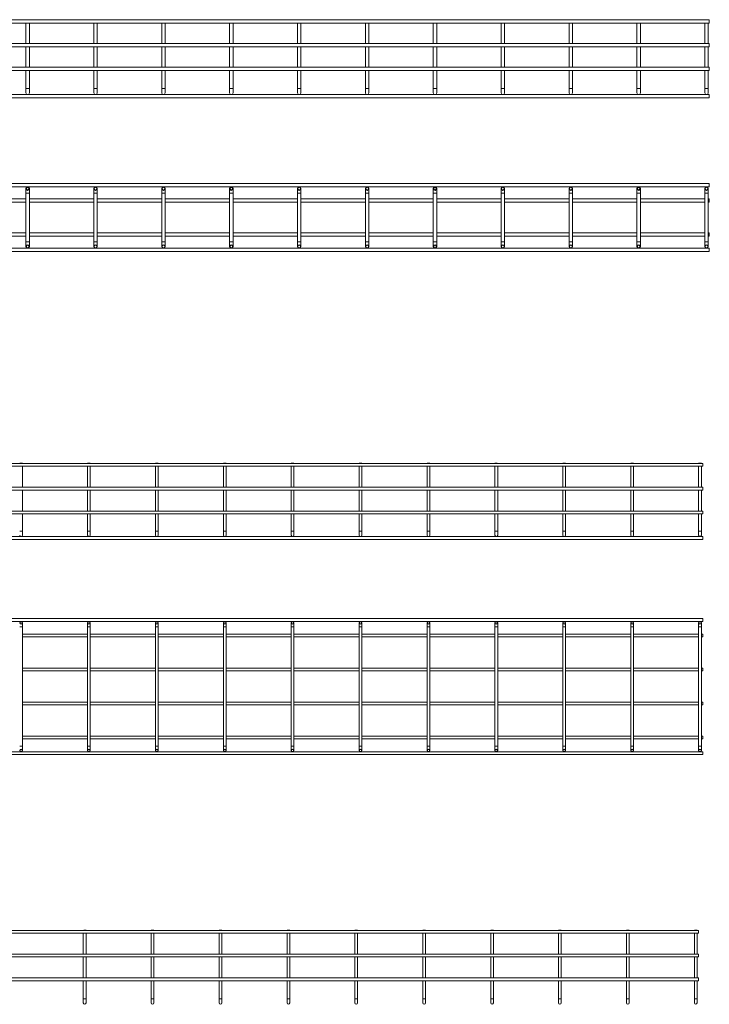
# Model space of a CAD drawing. Header units: millimetres. Extents: x -523 to 3473, y -2962 to -95.
# Tile 6 of 6: x 2457 to 3473, y -1545 to -95. Entities that reach past the tile are written whole.
import ezdxf

# ---------------------------------------------------------------- set-up
doc = ezdxf.new("R2010")
doc.units = ezdxf.units.MM

msp = doc.modelspace()

# ---------------------------------------------------------------- linework, layer by layer
at = {"color": 7, "linetype": 'Continuous', "lineweight": 15}
for p, q in [((3473, -94.8), (465, -94.8)), ((465, -99.8), (3473, -99.8)), ((2466.5, -99.8), (2466.5, -129.8)), ((2471.5, -129.8), (2471.5, -99.8)), ((2566.5, -99.8), (2566.5, -129.8)), ((2571.5, -129.8), (2571.5, -99.8)), ((2666.5, -99.8), (2666.5, -129.8)), ((2671.5, -129.8), (2671.5, -99.8)), ((2766.5, -99.8), (2766.5, -129.8)), ((2771.5, -129.8), (2771.5, -99.8)), ((2866.5, -99.8), (2866.5, -129.8)), ((2871.5, -129.8), (2871.5, -99.8)), ((2966.5, -99.8), (2966.5, -129.8)), ((2971.5, -129.8), (2971.5, -99.8)), ((3066.5, -99.8), (3066.5, -129.8)), ((3071.5, -129.8), (3071.5, -99.8)), ((3166.5, -99.8), (3166.5, -129.8)), ((3171.5, -129.8), (3171.5, -99.8)), ((3266.5, -99.8), (3266.5, -129.8)), ((3271.5, -129.8), (3271.5, -99.8)), ((3366.5, -99.8), (3366.5, -129.8)), ((3371.5, -129.8), (3371.5, -99.8)), ((3466.5, -99.8), (3466.5, -129.8)), ((3471.5, -129.8), (3471.5, -99.8)), ((3473, -94.8), (3473, -99.8)), ((3473, -129.8), (465, -129.8)), ((3473, -129.8), (3473, -134.8)), ((465, -134.8), (3473, -134.8)), ((2466.5, -134.8), (2466.5, -164.8)), ((2471.5, -164.8), (2471.5, -134.8)), ((2566.5, -134.8), (2566.5, -164.8)), ((2571.5, -164.8), (2571.5, -134.8)), ((2666.5, -134.8), (2666.5, -164.8)), ((2671.5, -164.8), (2671.5, -134.8)), ((2766.5, -134.8), (2766.5, -164.8)), ((2771.5, -164.8), (2771.5, -134.8)), ((2866.5, -134.8), (2866.5, -164.8)), ((2871.5, -164.8), (2871.5, -134.8)), ((2966.5, -134.8), (2966.5, -164.8)), ((2971.5, -164.8), (2971.5, -134.8)), ((3066.5, -134.8), (3066.5, -164.8)), ((3071.5, -164.8), (3071.5, -134.8)), ((3166.5, -134.8), (3166.5, -164.8)), ((3171.5, -164.8), (3171.5, -134.8)), ((3266.5, -134.8), (3266.5, -164.8)), ((3271.5, -164.8), (3271.5, -134.8)), ((3366.5, -134.8), (3366.5, -164.8)), ((3371.5, -164.8), (3371.5, -134.8)), ((3466.5, -134.8), (3466.5, -164.8)), ((3471.5, -164.8), (3471.5, -134.8)), ((3473, -164.8), (465, -164.8)), ((465, -169.8), (3473, -169.8)), ((2466.5, -169.8), (2466.5, -196.1)), ((2471.5, -196.1), (2471.5, -169.8)), ((2566.5, -169.8), (2566.5, -196.1)), ((2571.5, -196.1), (2571.5, -169.8)), ((2666.5, -169.8), (2666.5, -196.1)), ((2671.5, -196.1), (2671.5, -169.8)), ((2766.5, -169.8), (2766.5, -196.1)), ((2771.5, -196.1), (2771.5, -169.8)), ((2866.5, -169.8), (2866.5, -196.1)), ((2871.5, -196.1), (2871.5, -169.8)), ((2966.5, -169.8), (2966.5, -196.1)), ((2971.5, -196.1), (2971.5, -169.8)), ((3066.5, -169.8), (3066.5, -196.1)), ((3071.5, -196.1), (3071.5, -169.8)), ((3166.5, -169.8), (3166.5, -196.1)), ((3171.5, -196.1), (3171.5, -169.8)), ((3266.5, -169.8), (3266.5, -196.1)), ((3271.5, -196.1), (3271.5, -169.8)), ((3366.5, -169.8), (3366.5, -196.1)), ((3371.5, -196.1), (3371.5, -169.8)), ((3466.5, -169.8), (3466.5, -196.1)), ((3471.5, -196.1), (3471.5, -169.8)), ((3473, -164.8), (3473, -169.8)), ((2466.5, -196.1), (2466.5, -202.6)), ((2471.5, -202.6), (2471.5, -196.1)), ((2566.5, -196.1), (2566.5, -202.6)), ((2571.5, -202.6), (2571.5, -196.1)), ((2666.5, -196.1), (2666.5, -202.6)), ((2671.5, -202.6), (2671.5, -196.1)), ((2766.5, -196.1), (2766.5, -202.6)), ((2771.5, -202.6), (2771.5, -196.1)), ((2866.5, -196.1), (2866.5, -202.6)), ((2871.5, -202.6), (2871.5, -196.1)), ((2966.5, -196.1), (2966.5, -202.6)), ((2971.5, -202.6), (2971.5, -196.1)), ((3066.5, -196.1), (3066.5, -202.6)), ((3071.5, -202.6), (3071.5, -196.1)), ((3166.5, -196.1), (3166.5, -202.6)), ((3171.5, -202.6), (3171.5, -196.1)), ((3266.5, -196.1), (3266.5, -202.6)), ((3271.5, -202.6), (3271.5, -196.1)), ((3366.5, -196.1), (3366.5, -202.6)), ((3371.5, -202.6), (3371.5, -196.1)), ((3466.5, -196.1), (3466.5, -202.6)), ((3471.5, -202.6), (3471.5, -196.1)), ((3473, -205.1), (465, -205.1)), ((465, -210.1), (3473, -210.1)), ((3473, -205.1), (3473, -210.1)), ((3473, -336.1), (465, -336.1)), ((465, -341.1), (3473, -341.1)), ((2466.5, -343.6), (2466.5, -350.1)), ((2471.5, -350.1), (2471.5, -343.6)), ((2566.5, -343.6), (2566.5, -350.1)), ((2571.5, -350.1), (2571.5, -343.6)), ((2666.5, -343.6), (2666.5, -350.1)), ((2671.5, -350.1), (2671.5, -343.6)), ((2766.5, -343.6), (2766.5, -350.1)), ((2771.5, -350.1), (2771.5, -343.6)), ((2866.5, -343.6), (2866.5, -350.1)), ((2871.5, -350.1), (2871.5, -343.6)), ((2966.5, -343.6), (2966.5, -350.1)), ((2971.5, -350.1), (2971.5, -343.6)), ((3066.5, -343.6), (3066.5, -350.1)), ((3071.5, -350.1), (3071.5, -343.6)), ((3166.5, -343.6), (3166.5, -350.1)), ((3171.5, -350.1), (3171.5, -343.6)), ((3266.5, -343.6), (3266.5, -350.1)), ((3271.5, -350.1), (3271.5, -343.6)), ((3366.5, -343.6), (3366.5, -350.1)), ((3371.5, -350.1), (3371.5, -343.6)), ((3466.5, -343.6), (3466.5, -350.1)), ((3471.5, -350.1), (3471.5, -343.6)), ((3473, -336.1), (3473, -341.1)), ((2466.5, -358.6), (2371.5, -358.6)), ((2466.5, -350.1), (2466.5, -422.1)), ((2471.5, -422.1), (2471.5, -350.1)), ((2566.5, -358.6), (2471.5, -358.6)), ((2566.5, -350.1), (2566.5, -422.1)), ((2571.5, -422.1), (2571.5, -350.1)), ((2666.5, -358.6), (2571.5, -358.6)), ((2666.5, -350.1), (2666.5, -422.1)), ((2671.5, -422.1), (2671.5, -350.1)), ((2766.5, -358.6), (2671.5, -358.6)), ((2766.5, -350.1), (2766.5, -422.1)), ((2771.5, -422.1), (2771.5, -350.1)), ((2866.5, -358.6), (2771.5, -358.6)), ((2866.5, -350.1), (2866.5, -422.1)), ((2871.5, -422.1), (2871.5, -350.1)), ((2966.5, -358.6), (2871.5, -358.6)), ((2966.5, -350.1), (2966.5, -422.1)), ((2971.5, -422.1), (2971.5, -350.1)), ((3066.5, -358.6), (2971.5, -358.6)), ((3066.5, -350.1), (3066.5, -422.1)), ((3071.5, -422.1), (3071.5, -350.1)), ((3166.5, -358.6), (3071.5, -358.6)), ((3166.5, -350.1), (3166.5, -422.1)), ((3171.5, -422.1), (3171.5, -350.1)), ((3266.5, -358.6), (3171.5, -358.6)), ((3266.5, -350.1), (3266.5, -422.1)), ((3271.5, -422.1), (3271.5, -350.1)), ((3366.5, -358.6), (3271.5, -358.6)), ((3366.5, -350.1), (3366.5, -422.1)), ((3371.5, -422.1), (3371.5, -350.1)), ((3466.5, -358.6), (3371.5, -358.6)), ((3466.5, -350.1), (3466.5, -422.1)), ((3471.5, -422.1), (3471.5, -350.1)), ((3473, -358.6), (3471.5, -358.6)), ((3473, -358.6), (3473, -363.6)), ((2371.5, -363.6), (2466.5, -363.6)), ((2471.5, -363.6), (2566.5, -363.6)), ((2571.5, -363.6), (2666.5, -363.6)), ((2671.5, -363.6), (2766.5, -363.6)), ((2771.5, -363.6), (2866.5, -363.6)), ((2871.5, -363.6), (2966.5, -363.6)), ((2971.5, -363.6), (3066.5, -363.6)), ((3071.5, -363.6), (3166.5, -363.6)), ((3171.5, -363.6), (3266.5, -363.6)), ((3271.5, -363.6), (3366.5, -363.6)), ((3371.5, -363.6), (3466.5, -363.6)), ((3471.5, -363.6), (3473, -363.6)), ((2466.5, -408.6), (2371.5, -408.6)), ((2371.5, -413.6), (2466.5, -413.6)), ((2566.5, -408.6), (2471.5, -408.6)), ((2471.5, -413.6), (2566.5, -413.6)), ((2666.5, -408.6), (2571.5, -408.6)), ((2571.5, -413.6), (2666.5, -413.6)), ((2766.5, -408.6), (2671.5, -408.6)), ((2671.5, -413.6), (2766.5, -413.6)), ((2866.5, -408.6), (2771.5, -408.6)), ((2771.5, -413.6), (2866.5, -413.6)), ((2966.5, -408.6), (2871.5, -408.6)), ((2871.5, -413.6), (2966.5, -413.6)), ((3066.5, -408.6), (2971.5, -408.6)), ((2971.5, -413.6), (3066.5, -413.6)), ((3166.5, -408.6), (3071.5, -408.6)), ((3071.5, -413.6), (3166.5, -413.6)), ((3266.5, -408.6), (3171.5, -408.6)), ((3171.5, -413.6), (3266.5, -413.6)), ((3366.5, -408.6), (3271.5, -408.6)), ((3271.5, -413.6), (3366.5, -413.6)), ((3466.5, -408.6), (3371.5, -408.6)), ((3371.5, -413.6), (3466.5, -413.6)), ((3473, -408.6), (3471.5, -408.6)), ((3471.5, -413.6), (3473, -413.6)), ((3473, -408.6), (3473, -413.6)), ((3473, -431.1), (465, -431.1)), ((2466.5, -422.1), (2466.5, -428.6)), ((2471.5, -428.6), (2471.5, -422.1)), ((2566.5, -422.1), (2566.5, -428.6)), ((2571.5, -428.6), (2571.5, -422.1)), ((2666.5, -422.1), (2666.5, -428.6)), ((2671.5, -428.6), (2671.5, -422.1)), ((2766.5, -422.1), (2766.5, -428.6)), ((2771.5, -428.6), (2771.5, -422.1)), ((2866.5, -422.1), (2866.5, -428.6)), ((2871.5, -428.6), (2871.5, -422.1)), ((2966.5, -422.1), (2966.5, -428.6)), ((2971.5, -428.6), (2971.5, -422.1)), ((3066.5, -422.1), (3066.5, -428.6)), ((3071.5, -428.6), (3071.5, -422.1)), ((3166.5, -422.1), (3166.5, -428.6)), ((3171.5, -428.6), (3171.5, -422.1)), ((3266.5, -422.1), (3266.5, -428.6)), ((3271.5, -428.6), (3271.5, -422.1)), ((3366.5, -422.1), (3366.5, -428.6)), ((3371.5, -428.6), (3371.5, -422.1)), ((3466.5, -422.1), (3466.5, -428.6)), ((3471.5, -428.6), (3471.5, -422.1)), ((3473, -431.1), (3473, -436.1)), ((465, -436.1), (3473, -436.1)), ((3463.3, -748.4), (455.3, -748.4)), ((455.3, -752.4), (3463.3, -752.4)), ((2457.8, -747.9), (2457.3, -748.4)), ((2457.8, -747.9), (2460.8, -747.9)), ((2461.3, -748.4), (2460.8, -747.9)), ((2461.3, -783.4), (2461.3, -752.4)), ((2557.8, -747.9), (2557.3, -748.4)), ((2557.3, -752.4), (2557.3, -783.4)), ((2557.8, -747.9), (2560.8, -747.9)), ((2561.3, -748.4), (2560.8, -747.9)), ((2561.3, -783.4), (2561.3, -752.4)), ((2657.8, -747.9), (2657.3, -748.4)), ((2657.3, -752.4), (2657.3, -783.4)), ((2657.8, -747.9), (2660.8, -747.9)), ((2661.3, -748.4), (2660.8, -747.9)), ((2661.3, -783.4), (2661.3, -752.4)), ((2757.8, -747.9), (2757.3, -748.4)), ((2757.3, -752.4), (2757.3, -783.4)), ((2757.8, -747.9), (2760.8, -747.9)), ((2761.3, -748.4), (2760.8, -747.9)), ((2761.3, -783.4), (2761.3, -752.4)), ((2857.8, -747.9), (2857.3, -748.4)), ((2857.3, -752.4), (2857.3, -783.4)), ((2857.8, -747.9), (2860.8, -747.9)), ((2861.3, -748.4), (2860.8, -747.9)), ((2861.3, -783.4), (2861.3, -752.4)), ((2957.8, -747.9), (2957.3, -748.4)), ((2957.3, -752.4), (2957.3, -783.4)), ((2957.8, -747.9), (2960.8, -747.9)), ((2961.3, -748.4), (2960.8, -747.9)), ((2961.3, -783.4), (2961.3, -752.4)), ((3057.8, -747.9), (3057.3, -748.4)), ((3057.3, -752.4), (3057.3, -783.4)), ((3057.8, -747.9), (3060.8, -747.9)), ((3061.3, -748.4), (3060.8, -747.9)), ((3061.3, -783.4), (3061.3, -752.4)), ((3157.8, -747.9), (3157.3, -748.4)), ((3157.3, -752.4), (3157.3, -783.4)), ((3157.8, -747.9), (3160.8, -747.9)), ((3161.3, -748.4), (3160.8, -747.9)), ((3161.3, -783.4), (3161.3, -752.4)), ((3257.8, -747.9), (3257.3, -748.4)), ((3257.3, -752.4), (3257.3, -783.4)), ((3257.8, -747.9), (3260.8, -747.9)), ((3261.3, -748.4), (3260.8, -747.9)), ((3261.3, -783.4), (3261.3, -752.4)), ((3357.8, -747.9), (3357.3, -748.4)), ((3357.3, -752.4), (3357.3, -783.4)), ((3357.8, -747.9), (3360.8, -747.9)), ((3361.3, -748.4), (3360.8, -747.9)), ((3361.3, -783.4), (3361.3, -752.4)), ((3457.8, -747.9), (3457.3, -748.4)), ((3457.3, -752.4), (3457.3, -783.4)), ((3457.8, -747.9), (3460.8, -747.9)), ((3461.3, -748.4), (3460.8, -747.9)), ((3461.3, -783.4), (3461.3, -752.4)), ((3463.3, -748.4), (3463.3, -752.4)), ((3463.3, -783.4), (455.3, -783.4)), ((455.3, -787.4), (3463.3, -787.4)), ((2461.3, -818.4), (2461.3, -787.4)), ((2557.3, -787.4), (2557.3, -818.4)), ((2561.3, -818.4), (2561.3, -787.4)), ((2657.3, -787.4), (2657.3, -818.4)), ((2661.3, -818.4), (2661.3, -787.4)), ((2757.3, -787.4), (2757.3, -818.4)), ((2761.3, -818.4), (2761.3, -787.4)), ((2857.3, -787.4), (2857.3, -818.4)), ((2861.3, -818.4), (2861.3, -787.4)), ((2957.3, -787.4), (2957.3, -818.4)), ((2961.3, -818.4), (2961.3, -787.4)), ((3057.3, -787.4), (3057.3, -818.4)), ((3061.3, -818.4), (3061.3, -787.4)), ((3157.3, -787.4), (3157.3, -818.4)), ((3161.3, -818.4), (3161.3, -787.4)), ((3257.3, -787.4), (3257.3, -818.4)), ((3261.3, -818.4), (3261.3, -787.4)), ((3357.3, -787.4), (3357.3, -818.4)), ((3361.3, -818.4), (3361.3, -787.4)), ((3457.3, -787.4), (3457.3, -818.4)), ((3461.3, -818.4), (3461.3, -787.4)), ((3463.3, -783.4), (3463.3, -787.4)), ((3463.3, -818.4), (455.3, -818.4)), ((455.3, -822.4), (3463.3, -822.4)), ((2461.3, -848), (2461.3, -822.4)), ((2557.3, -822.4), (2557.3, -848)), ((2561.3, -848), (2561.3, -822.4)), ((2657.3, -822.4), (2657.3, -848)), ((2661.3, -848), (2661.3, -822.4)), ((2757.3, -822.4), (2757.3, -848)), ((2761.3, -848), (2761.3, -822.4)), ((2857.3, -822.4), (2857.3, -848)), ((2861.3, -848), (2861.3, -822.4)), ((2957.3, -822.4), (2957.3, -848)), ((2961.3, -848), (2961.3, -822.4)), ((3057.3, -822.4), (3057.3, -848)), ((3061.3, -848), (3061.3, -822.4)), ((3157.3, -822.4), (3157.3, -848)), ((3161.3, -848), (3161.3, -822.4)), ((3257.3, -822.4), (3257.3, -848)), ((3261.3, -848), (3261.3, -822.4)), ((3357.3, -822.4), (3357.3, -848)), ((3361.3, -848), (3361.3, -822.4)), ((3457.3, -822.4), (3457.3, -848)), ((3461.3, -848), (3461.3, -822.4)), ((3463.3, -818.4), (3463.3, -822.4)), ((2461.3, -854), (2461.3, -848)), ((2557.3, -848), (2557.3, -854)), ((2561.3, -854), (2561.3, -848)), ((2657.3, -848), (2657.3, -854)), ((2661.3, -854), (2661.3, -848)), ((2757.3, -848), (2757.3, -854)), ((2761.3, -854), (2761.3, -848)), ((2857.3, -848), (2857.3, -854)), ((2861.3, -854), (2861.3, -848)), ((2957.3, -848), (2957.3, -854)), ((2961.3, -854), (2961.3, -848)), ((3057.3, -848), (3057.3, -854)), ((3061.3, -854), (3061.3, -848)), ((3157.3, -848), (3157.3, -854)), ((3161.3, -854), (3161.3, -848)), ((3257.3, -848), (3257.3, -854)), ((3261.3, -854), (3261.3, -848)), ((3357.3, -848), (3357.3, -854)), ((3361.3, -854), (3361.3, -848)), ((3457.3, -848), (3457.3, -854)), ((3461.3, -854), (3461.3, -848)), ((3463.3, -856), (455.3, -856)), ((455.3, -860), (3463.3, -860)), ((3463.3, -856), (3463.3, -860)), ((3463.3, -976.8), (455.3, -976.8)), ((455.3, -980.8), (3463.3, -980.8)), ((2461.3, -988.8), (2461.3, -982.8)), ((2557.3, -982.8), (2557.3, -988.8)), ((2561.3, -988.8), (2561.3, -982.8)), ((2657.3, -982.8), (2657.3, -988.8)), ((2661.3, -988.8), (2661.3, -982.8)), ((2757.3, -982.8), (2757.3, -988.8)), ((2761.3, -988.8), (2761.3, -982.8)), ((2857.3, -982.8), (2857.3, -988.8)), ((2861.3, -988.8), (2861.3, -982.8)), ((2957.3, -982.8), (2957.3, -988.8)), ((2961.3, -988.8), (2961.3, -982.8)), ((3057.3, -982.8), (3057.3, -988.8)), ((3061.3, -988.8), (3061.3, -982.8)), ((3157.3, -982.8), (3157.3, -988.8)), ((3161.3, -988.8), (3161.3, -982.8)), ((3257.3, -982.8), (3257.3, -988.8)), ((3261.3, -988.8), (3261.3, -982.8)), ((3357.3, -982.8), (3357.3, -988.8)), ((3361.3, -988.8), (3361.3, -982.8)), ((3457.3, -982.8), (3457.3, -988.8)), ((3461.3, -988.8), (3461.3, -982.8)), ((3463.3, -976.8), (3463.3, -980.8)), ((2461.3, -1164.8), (2461.3, -988.8)), ((2557.3, -999.8), (2461.3, -999.8)), ((2557.3, -988.8), (2557.3, -1164.8)), ((2561.3, -1164.8), (2561.3, -988.8)), ((2657.3, -999.8), (2561.3, -999.8)), ((2657.3, -988.8), (2657.3, -1164.8)), ((2661.3, -1164.8), (2661.3, -988.8)), ((2757.3, -999.8), (2661.3, -999.8)), ((2757.3, -988.8), (2757.3, -1164.8)), ((2761.3, -1164.8), (2761.3, -988.8)), ((2857.3, -999.8), (2761.3, -999.8)), ((2857.3, -988.8), (2857.3, -1164.8)), ((2861.3, -1164.8), (2861.3, -988.8)), ((2957.3, -999.8), (2861.3, -999.8)), ((2957.3, -988.8), (2957.3, -1164.8)), ((2961.3, -1164.8), (2961.3, -988.8)), ((3057.3, -999.8), (2961.3, -999.8)), ((3057.3, -988.8), (3057.3, -1164.8)), ((3061.3, -1164.8), (3061.3, -988.8)), ((3157.3, -999.8), (3061.3, -999.8)), ((3157.3, -988.8), (3157.3, -1164.8)), ((3161.3, -1164.8), (3161.3, -988.8)), ((3257.3, -999.8), (3161.3, -999.8)), ((3257.3, -988.8), (3257.3, -1164.8)), ((3261.3, -1164.8), (3261.3, -988.8)), ((3357.3, -999.8), (3261.3, -999.8)), ((3357.3, -988.8), (3357.3, -1164.8)), ((3361.3, -1164.8), (3361.3, -988.8)), ((3457.3, -999.8), (3361.3, -999.8)), ((3457.3, -988.8), (3457.3, -1164.8)), ((3461.3, -1164.8), (3461.3, -988.8)), ((3463.3, -999.8), (3461.3, -999.8)), ((3463.3, -999.8), (3463.3, -1003.8)), ((2461.3, -1003.8), (2557.3, -1003.8)), ((2561.3, -1003.8), (2657.3, -1003.8)), ((2661.3, -1003.8), (2757.3, -1003.8)), ((2761.3, -1003.8), (2857.3, -1003.8)), ((2861.3, -1003.8), (2957.3, -1003.8)), ((2961.3, -1003.8), (3057.3, -1003.8)), ((3061.3, -1003.8), (3157.3, -1003.8)), ((3161.3, -1003.8), (3257.3, -1003.8)), ((3261.3, -1003.8), (3357.3, -1003.8)), ((3361.3, -1003.8), (3457.3, -1003.8)), ((3461.3, -1003.8), (3463.3, -1003.8)), ((2557.3, -1049.8), (2461.3, -1049.8)), ((2461.3, -1053.8), (2557.3, -1053.8)), ((2657.3, -1049.8), (2561.3, -1049.8)), ((2561.3, -1053.8), (2657.3, -1053.8)), ((2757.3, -1049.8), (2661.3, -1049.8)), ((2661.3, -1053.8), (2757.3, -1053.8)), ((2857.3, -1049.8), (2761.3, -1049.8)), ((2761.3, -1053.8), (2857.3, -1053.8)), ((2957.3, -1049.8), (2861.3, -1049.8)), ((2861.3, -1053.8), (2957.3, -1053.8)), ((3057.3, -1049.8), (2961.3, -1049.8)), ((2961.3, -1053.8), (3057.3, -1053.8)), ((3157.3, -1049.8), (3061.3, -1049.8)), ((3061.3, -1053.8), (3157.3, -1053.8)), ((3257.3, -1049.8), (3161.3, -1049.8)), ((3161.3, -1053.8), (3257.3, -1053.8)), ((3357.3, -1049.8), (3261.3, -1049.8)), ((3261.3, -1053.8), (3357.3, -1053.8)), ((3457.3, -1049.8), (3361.3, -1049.8)), ((3361.3, -1053.8), (3457.3, -1053.8)), ((3463.3, -1049.8), (3461.3, -1049.8)), ((3461.3, -1053.8), (3463.3, -1053.8)), ((3463.3, -1049.8), (3463.3, -1053.8)), ((2557.3, -1099.8), (2461.3, -1099.8)), ((2657.3, -1099.8), (2561.3, -1099.8)), ((2757.3, -1099.8), (2661.3, -1099.8)), ((2857.3, -1099.8), (2761.3, -1099.8)), ((2957.3, -1099.8), (2861.3, -1099.8)), ((3057.3, -1099.8), (2961.3, -1099.8)), ((3157.3, -1099.8), (3061.3, -1099.8)), ((3257.3, -1099.8), (3161.3, -1099.8)), ((3357.3, -1099.8), (3261.3, -1099.8)), ((3457.3, -1099.8), (3361.3, -1099.8)), ((3463.3, -1099.8), (3461.3, -1099.8)), ((3463.3, -1099.8), (3463.3, -1103.8)), ((2461.3, -1103.8), (2557.3, -1103.8)), ((2561.3, -1103.8), (2657.3, -1103.8)), ((2661.3, -1103.8), (2757.3, -1103.8)), ((2761.3, -1103.8), (2857.3, -1103.8)), ((2861.3, -1103.8), (2957.3, -1103.8)), ((2961.3, -1103.8), (3057.3, -1103.8)), ((3061.3, -1103.8), (3157.3, -1103.8)), ((3161.3, -1103.8), (3257.3, -1103.8)), ((3261.3, -1103.8), (3357.3, -1103.8)), ((3361.3, -1103.8), (3457.3, -1103.8)), ((3461.3, -1103.8), (3463.3, -1103.8)), ((2557.3, -1149.8), (2461.3, -1149.8)), ((2461.3, -1153.8), (2557.3, -1153.8)), ((2657.3, -1149.8), (2561.3, -1149.8)), ((2561.3, -1153.8), (2657.3, -1153.8)), ((2757.3, -1149.8), (2661.3, -1149.8)), ((2661.3, -1153.8), (2757.3, -1153.8)), ((2857.3, -1149.8), (2761.3, -1149.8)), ((2761.3, -1153.8), (2857.3, -1153.8)), ((2957.3, -1149.8), (2861.3, -1149.8)), ((2861.3, -1153.8), (2957.3, -1153.8)), ((3057.3, -1149.8), (2961.3, -1149.8)), ((2961.3, -1153.8), (3057.3, -1153.8)), ((3157.3, -1149.8), (3061.3, -1149.8)), ((3061.3, -1153.8), (3157.3, -1153.8)), ((3257.3, -1149.8), (3161.3, -1149.8)), ((3161.3, -1153.8), (3257.3, -1153.8)), ((3357.3, -1149.8), (3261.3, -1149.8)), ((3261.3, -1153.8), (3357.3, -1153.8)), ((3457.3, -1149.8), (3361.3, -1149.8)), ((3361.3, -1153.8), (3457.3, -1153.8)), ((3463.3, -1149.8), (3461.3, -1149.8)), ((3461.3, -1153.8), (3463.3, -1153.8)), ((3463.3, -1149.8), (3463.3, -1153.8)), ((3463.3, -1172.8), (455.3, -1172.8)), ((2461.3, -1170.8), (2461.3, -1164.8)), ((2557.3, -1164.8), (2557.3, -1170.8)), ((2561.3, -1170.8), (2561.3, -1164.8)), ((2657.3, -1164.8), (2657.3, -1170.8)), ((2661.3, -1170.8), (2661.3, -1164.8)), ((2757.3, -1164.8), (2757.3, -1170.8)), ((2761.3, -1170.8), (2761.3, -1164.8)), ((2857.3, -1164.8), (2857.3, -1170.8)), ((2861.3, -1170.8), (2861.3, -1164.8)), ((2957.3, -1164.8), (2957.3, -1170.8)), ((2961.3, -1170.8), (2961.3, -1164.8)), ((3057.3, -1164.8), (3057.3, -1170.8)), ((3061.3, -1170.8), (3061.3, -1164.8)), ((3157.3, -1164.8), (3157.3, -1170.8)), ((3161.3, -1170.8), (3161.3, -1164.8)), ((3257.3, -1164.8), (3257.3, -1170.8)), ((3261.3, -1170.8), (3261.3, -1164.8)), ((3357.3, -1164.8), (3357.3, -1170.8)), ((3361.3, -1170.8), (3361.3, -1164.8)), ((3457.3, -1164.8), (3457.3, -1170.8)), ((3461.3, -1170.8), (3461.3, -1164.8)), ((3463.3, -1172.8), (3463.3, -1176.8)), ((455.3, -1176.8), (3463.3, -1176.8)), ((3457, -1435.9), (449, -1435.9)), ((449, -1439.9), (3457, -1439.9)), ((2551.5, -1435.4), (2551, -1435.9)), ((2551, -1439.9), (2551, -1470.9)), ((2551.5, -1435.4), (2554.5, -1435.4)), ((2555, -1435.9), (2554.5, -1435.4)), ((2555, -1470.9), (2555, -1439.9)), ((2651.5, -1435.4), (2651, -1435.9)), ((2651, -1439.9), (2651, -1470.9)), ((2651.5, -1435.4), (2654.5, -1435.4)), ((2655, -1435.9), (2654.5, -1435.4)), ((2655, -1470.9), (2655, -1439.9)), ((2751.5, -1435.4), (2751, -1435.9)), ((2751, -1439.9), (2751, -1470.9)), ((2751.5, -1435.4), (2754.5, -1435.4)), ((2755, -1435.9), (2754.5, -1435.4)), ((2755, -1470.9), (2755, -1439.9)), ((2851.5, -1435.4), (2851, -1435.9)), ((2851, -1439.9), (2851, -1470.9)), ((2851.5, -1435.4), (2854.5, -1435.4)), ((2855, -1435.9), (2854.5, -1435.4)), ((2855, -1470.9), (2855, -1439.9)), ((2951.5, -1435.4), (2951, -1435.9)), ((2951, -1439.9), (2951, -1470.9)), ((2951.5, -1435.4), (2954.5, -1435.4)), ((2955, -1435.9), (2954.5, -1435.4)), ((2955, -1470.9), (2955, -1439.9)), ((3051.5, -1435.4), (3051, -1435.9)), ((3051, -1439.9), (3051, -1470.9)), ((3051.5, -1435.4), (3054.5, -1435.4)), ((3055, -1435.9), (3054.5, -1435.4)), ((3055, -1470.9), (3055, -1439.9)), ((3151.5, -1435.4), (3151, -1435.9)), ((3151, -1439.9), (3151, -1470.9)), ((3151.5, -1435.4), (3154.5, -1435.4)), ((3155, -1435.9), (3154.5, -1435.4)), ((3155, -1470.9), (3155, -1439.9)), ((3251.5, -1435.4), (3251, -1435.9)), ((3251, -1439.9), (3251, -1470.9)), ((3251.5, -1435.4), (3254.5, -1435.4)), ((3255, -1435.9), (3254.5, -1435.4)), ((3255, -1470.9), (3255, -1439.9)), ((3351.5, -1435.4), (3351, -1435.9)), ((3351, -1439.9), (3351, -1470.9)), ((3351.5, -1435.4), (3354.5, -1435.4)), ((3355, -1435.9), (3354.5, -1435.4)), ((3355, -1470.9), (3355, -1439.9)), ((3451.5, -1435.4), (3451, -1435.9)), ((3451, -1439.9), (3451, -1470.9)), ((3451.5, -1435.4), (3454.5, -1435.4)), ((3455, -1435.9), (3454.5, -1435.4)), ((3455, -1470.9), (3455, -1439.9)), ((3457, -1435.9), (3457, -1439.9)), ((3457, -1470.9), (449, -1470.9)), ((449, -1474.9), (3457, -1474.9)), ((2551, -1474.9), (2551, -1505.9)), ((2555, -1505.9), (2555, -1474.9)), ((2651, -1474.9), (2651, -1505.9)), ((2655, -1505.9), (2655, -1474.9)), ((2751, -1474.9), (2751, -1505.9)), ((2755, -1505.9), (2755, -1474.9)), ((2851, -1474.9), (2851, -1505.9)), ((2855, -1505.9), (2855, -1474.9)), ((2951, -1474.9), (2951, -1505.9)), ((2955, -1505.9), (2955, -1474.9)), ((3051, -1474.9), (3051, -1505.9)), ((3055, -1505.9), (3055, -1474.9)), ((3151, -1474.9), (3151, -1505.9)), ((3155, -1505.9), (3155, -1474.9)), ((3251, -1474.9), (3251, -1505.9)), ((3255, -1505.9), (3255, -1474.9)), ((3351, -1474.9), (3351, -1505.9)), ((3355, -1505.9), (3355, -1474.9)), ((3451, -1474.9), (3451, -1505.9)), ((3455, -1505.9), (3455, -1474.9)), ((3457, -1470.9), (3457, -1474.9)), ((3457, -1505.9), (449, -1505.9)), ((3457, -1505.9), (3457, -1509.9)), ((449, -1509.9), (3457, -1509.9)), ((2551, -1509.9), (2551, -1536.7)), ((2555, -1536.7), (2555, -1509.9)), ((2651, -1509.9), (2651, -1536.7)), ((2655, -1536.7), (2655, -1509.9)), ((2751, -1509.9), (2751, -1536.7)), ((2755, -1536.7), (2755, -1509.9)), ((2851, -1509.9), (2851, -1536.7)), ((2855, -1536.7), (2855, -1509.9)), ((2951, -1509.9), (2951, -1536.7)), ((2955, -1536.7), (2955, -1509.9)), ((3051, -1509.9), (3051, -1536.7)), ((3055, -1536.7), (3055, -1509.9)), ((3151, -1509.9), (3151, -1536.7)), ((3155, -1536.7), (3155, -1509.9)), ((3251, -1509.9), (3251, -1536.7)), ((3255, -1536.7), (3255, -1509.9)), ((3351, -1509.9), (3351, -1536.7)), ((3355, -1536.7), (3355, -1509.9)), ((3451, -1509.9), (3451, -1536.7)), ((3455, -1536.7), (3455, -1509.9)), ((2551, -1536.7), (2551, -1542.7)), ((2555, -1542.7), (2555, -1536.7)), ((2651, -1536.7), (2651, -1542.7)), ((2655, -1542.7), (2655, -1536.7)), ((2751, -1536.7), (2751, -1542.7)), ((2755, -1542.7), (2755, -1536.7)), ((2851, -1536.7), (2851, -1542.7)), ((2855, -1542.7), (2855, -1536.7)), ((2951, -1536.7), (2951, -1542.7)), ((2955, -1542.7), (2955, -1536.7)), ((3051, -1536.7), (3051, -1542.7)), ((3055, -1542.7), (3055, -1536.7)), ((3151, -1536.7), (3151, -1542.7)), ((3155, -1542.7), (3155, -1536.7)), ((3251, -1536.7), (3251, -1542.7)), ((3255, -1542.7), (3255, -1536.7)), ((3351, -1536.7), (3351, -1542.7)), ((3355, -1542.7), (3355, -1536.7)), ((3451, -1536.7), (3451, -1542.7)), ((3455, -1542.7), (3455, -1536.7))]:
    msp.add_line(p, q, dxfattribs=at)
at = {"color": 8, "linetype": 'Continuous', "lineweight": 15}
for p, q in [((2471.5, -196.1), (2466.5, -196.1)), ((2571.5, -196.1), (2566.5, -196.1)), ((2671.5, -196.1), (2666.5, -196.1)), ((2771.5, -196.1), (2766.5, -196.1)), ((2871.5, -196.1), (2866.5, -196.1)), ((2971.5, -196.1), (2966.5, -196.1)), ((3071.5, -196.1), (3066.5, -196.1)), ((3171.5, -196.1), (3166.5, -196.1)), ((3271.5, -196.1), (3266.5, -196.1)), ((3371.5, -196.1), (3366.5, -196.1)), ((3471.5, -196.1), (3466.5, -196.1)), ((2466.5, -350.1), (2471.5, -350.1)), ((2566.5, -350.1), (2571.5, -350.1)), ((2666.5, -350.1), (2671.5, -350.1)), ((2766.5, -350.1), (2771.5, -350.1)), ((2866.5, -350.1), (2871.5, -350.1)), ((2966.5, -350.1), (2971.5, -350.1)), ((3066.5, -350.1), (3071.5, -350.1)), ((3166.5, -350.1), (3171.5, -350.1)), ((3266.5, -350.1), (3271.5, -350.1)), ((3366.5, -350.1), (3371.5, -350.1)), ((3466.5, -350.1), (3471.5, -350.1)), ((2466.5, -422.1), (2471.5, -422.1)), ((2566.5, -422.1), (2571.5, -422.1)), ((2666.5, -422.1), (2671.5, -422.1)), ((2766.5, -422.1), (2771.5, -422.1)), ((2866.5, -422.1), (2871.5, -422.1)), ((2966.5, -422.1), (2971.5, -422.1)), ((3066.5, -422.1), (3071.5, -422.1)), ((3166.5, -422.1), (3171.5, -422.1)), ((3266.5, -422.1), (3271.5, -422.1)), ((3366.5, -422.1), (3371.5, -422.1)), ((3466.5, -422.1), (3471.5, -422.1)), ((2461.3, -848), (2457.3, -848)), ((2561.3, -848), (2557.3, -848)), ((2661.3, -848), (2657.3, -848)), ((2761.3, -848), (2757.3, -848)), ((2861.3, -848), (2857.3, -848)), ((2961.3, -848), (2957.3, -848)), ((3061.3, -848), (3057.3, -848)), ((3161.3, -848), (3157.3, -848)), ((3261.3, -848), (3257.3, -848)), ((3361.3, -848), (3357.3, -848)), ((3461.3, -848), (3457.3, -848)), ((2457.3, -988.8), (2461.3, -988.8)), ((2557.3, -988.8), (2561.3, -988.8)), ((2657.3, -988.8), (2661.3, -988.8)), ((2757.3, -988.8), (2761.3, -988.8)), ((2857.3, -988.8), (2861.3, -988.8)), ((2957.3, -988.8), (2961.3, -988.8)), ((3057.3, -988.8), (3061.3, -988.8)), ((3157.3, -988.8), (3161.3, -988.8)), ((3257.3, -988.8), (3261.3, -988.8)), ((3357.3, -988.8), (3361.3, -988.8)), ((3457.3, -988.8), (3461.3, -988.8)), ((2457.3, -1164.8), (2461.3, -1164.8)), ((2557.3, -1164.8), (2561.3, -1164.8)), ((2657.3, -1164.8), (2661.3, -1164.8)), ((2757.3, -1164.8), (2761.3, -1164.8)), ((2857.3, -1164.8), (2861.3, -1164.8)), ((2957.3, -1164.8), (2961.3, -1164.8)), ((3057.3, -1164.8), (3061.3, -1164.8)), ((3157.3, -1164.8), (3161.3, -1164.8)), ((3257.3, -1164.8), (3261.3, -1164.8)), ((3357.3, -1164.8), (3361.3, -1164.8)), ((3457.3, -1164.8), (3461.3, -1164.8)), ((2555, -1536.7), (2551, -1536.7)), ((2655, -1536.7), (2651, -1536.7)), ((2755, -1536.7), (2751, -1536.7)), ((2855, -1536.7), (2851, -1536.7)), ((2955, -1536.7), (2951, -1536.7)), ((3055, -1536.7), (3051, -1536.7)), ((3155, -1536.7), (3151, -1536.7)), ((3255, -1536.7), (3251, -1536.7)), ((3355, -1536.7), (3351, -1536.7)), ((3455, -1536.7), (3451, -1536.7))]:
    msp.add_line(p, q, dxfattribs=at)
at = {"color": 7, "linetype": 'Continuous', "lineweight": 15}
for centre, radius in [((2469, -343.6), 2.5), ((2469, -343.6), 2), ((2569, -343.6), 2.5), ((2569, -343.6), 2), ((2669, -343.6), 2.5), ((2669, -343.6), 2), ((2769, -343.6), 2.5), ((2769, -343.6), 2), ((2869, -343.6), 2.5), ((2869, -343.6), 2), ((2969, -343.6), 2.5), ((2969, -343.6), 2), ((3069, -343.6), 2.5), ((3069, -343.6), 2), ((3169, -343.6), 2.5), ((3169, -343.6), 2), ((3269, -343.6), 2.5), ((3269, -343.6), 2), ((3369, -343.6), 2.5), ((3369, -343.6), 2), ((3469, -343.6), 2.5), ((3469, -343.6), 2), ((2469, -428.6), 2.5), ((2469, -428.6), 2), ((2569, -428.6), 2.5), ((2569, -428.6), 2), ((2669, -428.6), 2.5), ((2669, -428.6), 2), ((2769, -428.6), 2.5), ((2769, -428.6), 2), ((2869, -428.6), 2.5), ((2869, -428.6), 2), ((2969, -428.6), 2.5), ((2969, -428.6), 2), ((3069, -428.6), 2.5), ((3069, -428.6), 2), ((3169, -428.6), 2.5), ((3169, -428.6), 2), ((3269, -428.6), 2.5), ((3269, -428.6), 2), ((3369, -428.6), 2.5), ((3369, -428.6), 2), ((3469, -428.6), 2.5), ((3469, -428.6), 2), ((2459.3, -982.8), 2), ((2459.3, -982.8), 1.5), ((2559.3, -982.8), 2), ((2559.3, -982.8), 1.5), ((2659.3, -982.8), 2), ((2659.3, -982.8), 1.5), ((2759.3, -982.8), 2), ((2759.3, -982.8), 1.5), ((2859.3, -982.8), 2), ((2859.3, -982.8), 1.5), ((2959.3, -982.8), 2), ((2959.3, -982.8), 1.5), ((3059.3, -982.8), 2), ((3059.3, -982.8), 1.5), ((3159.3, -982.8), 2), ((3159.3, -982.8), 1.5), ((3259.3, -982.8), 2), ((3259.3, -982.8), 1.5), ((3359.3, -982.8), 2), ((3359.3, -982.8), 1.5), ((3459.3, -982.8), 2), ((3459.3, -982.8), 1.5), ((2459.3, -1170.8), 2), ((2459.3, -1170.8), 1.5), ((2559.3, -1170.8), 2), ((2559.3, -1170.8), 1.5), ((2659.3, -1170.8), 2), ((2659.3, -1170.8), 1.5), ((2759.3, -1170.8), 2), ((2759.3, -1170.8), 1.5), ((2859.3, -1170.8), 2), ((2859.3, -1170.8), 1.5), ((2959.3, -1170.8), 2), ((2959.3, -1170.8), 1.5), ((3059.3, -1170.8), 2), ((3059.3, -1170.8), 1.5), ((3159.3, -1170.8), 2), ((3159.3, -1170.8), 1.5), ((3259.3, -1170.8), 2), ((3259.3, -1170.8), 1.5), ((3359.3, -1170.8), 2), ((3359.3, -1170.8), 1.5), ((3459.3, -1170.8), 2), ((3459.3, -1170.8), 1.5)]:
    msp.add_circle(centre, radius, dxfattribs=at)
for centre, radius, end in [((2469, -202.6), 2.5, 0), ((2569, -202.6), 2.5, 0), ((2669, -202.6), 2.5, 0), ((2769, -202.6), 2.5, 0), ((2869, -202.6), 2.5, 360), ((2969, -202.6), 2.5, 0), ((3069, -202.6), 2.5, 0), ((3169, -202.6), 2.5, 0), ((3269, -202.6), 2.5, 0), ((3369, -202.6), 2.5, 0), ((3469, -202.6), 2.5, 0), ((2459.3, -854), 2, 0), ((2559.3, -854), 2, 0), ((2659.3, -854), 2, 0), ((2759.3, -854), 2, 0), ((2859.3, -854), 2, 0), ((2959.3, -854), 2, 0), ((3059.3, -854), 2, 0), ((3159.3, -854), 2, 0), ((3259.3, -854), 2, 0), ((3359.3, -854), 2, 0), ((3459.3, -854), 2, 0), ((2553, -1542.7), 2, 0), ((2653, -1542.7), 2, 0), ((2753, -1542.7), 2, 0), ((2853, -1542.7), 2, 0), ((2953, -1542.7), 2, 0), ((3053, -1542.7), 2, 0), ((3153, -1542.7), 2, 0), ((3253, -1542.7), 2, 0), ((3353, -1542.7), 2, 0), ((3453, -1542.7), 2, 0)]:
    msp.add_arc(centre, radius, 180, end, dxfattribs=at)

doc.saveas('drawing.dxf')
